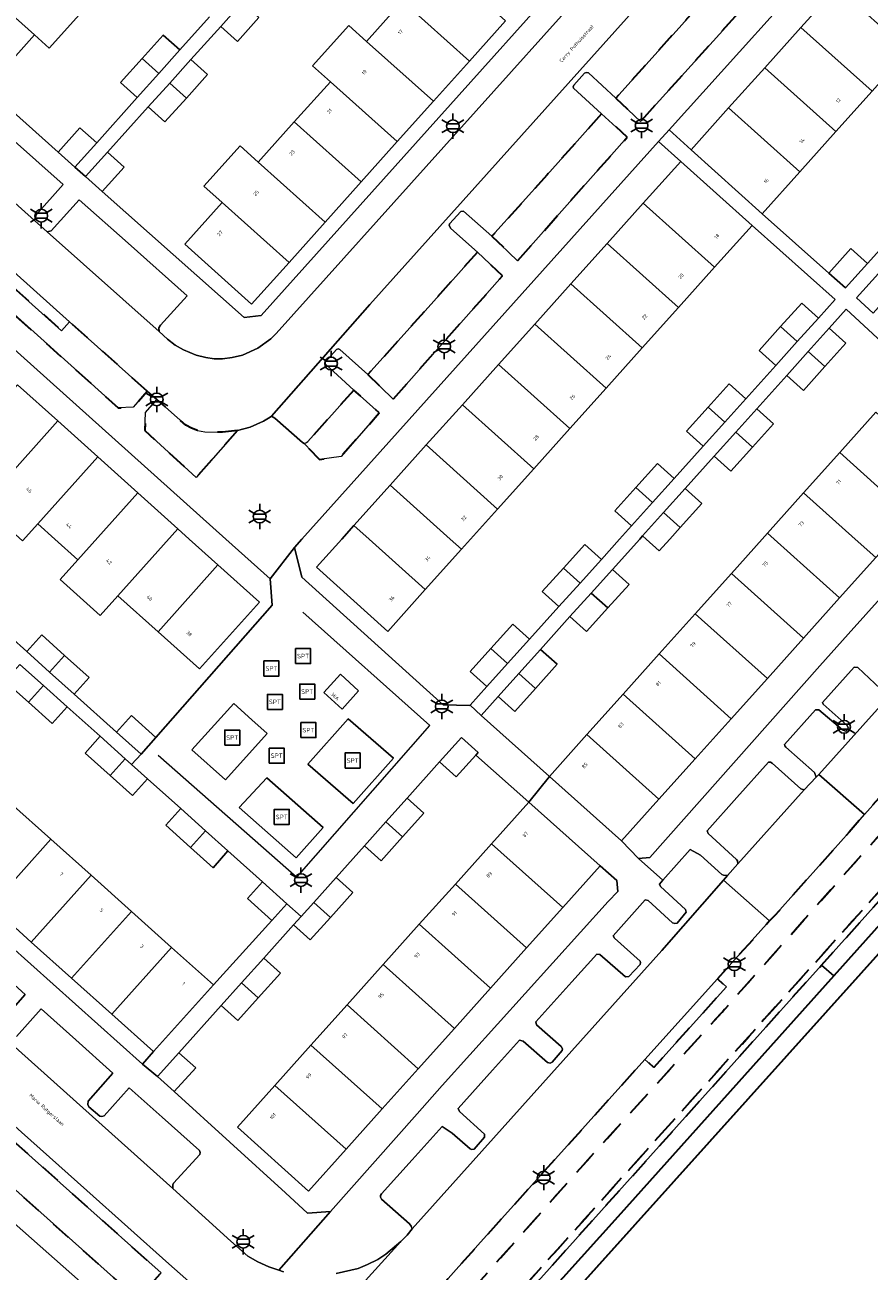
# Model space of a CAD drawing. Extents: x 105780 to 185197, y 477999 to 525027.
# Tile 60 of 256: x 105857 to 105941, y 478927 to 479051. Entities that reach past the tile are written whole.
import ezdxf
from ezdxf.enums import TextEntityAlignment as Align

# ---------------------------------------------------------------- set-up
doc = ezdxf.new("R2010")
doc.units = 0
doc.linetypes.add('XX-HIDDEN', pattern=[4, 2, -2])
for name, color, linetype, lineweight in [('B-GV-GR-MATERIAALGRENS-G', 252, 'XX-HIDDEN', 35), ('B-RO-IE-MEUBILAIR_WEGMEUBILAIR-S', 252, 'Continuous', 25), ('B-RO-IE-TERREINAFSCHEIDING_KUNSTMATIG_HEKWERK-G', 252, 'IE-TERREINAFSCHEIDING-KUNSTMATIG', 18), ('B-WE-GW-WATERGANG_SLOOT_INSTEEK-G', 252, 'Continuous', 30), ('B-XX-KG-KADASTRAAL_BEBOUWING-G', 252, 'Continuous', 20), ('B1-WE-OG-BEBOUWING-T18', 7, 'Continuous', 18), ('B1-WE-OG-TERREIN_ERF-GV', 252, 'Continuous', 18), ('B1-WE-OG-TOPOGRAFIE-T18', 10, 'Continuous', 18), ('B1-WE-VH-VERHARDING_ASFALT-GV', 252, 'Continuous', 18), ('B1-WE-VH-VERHARDING_BETONSTRAATSTEEN-GV', 252, 'Continuous', 18), ('B1-WE-VH-VERHARDING_TEGEL-GV', 252, 'Continuous', 18)]:
    doc.layers.add(name, color=color, linetype=linetype, lineweight=lineweight)
doc.styles.add('NLCS-ISO', font='NLCS-ISO.ttf')
doc.styles.add('NLCS-ISO-M200-T18', font='NLCS-ISO.ttf', dxfattribs={"height": 0.36})
doc.linetypes.add('IE-TERREINAFSCHEIDING-KUNSTMATIG', pattern='A,4,[82,NLCS.SHX,S=0.75,R=90,X=0,Y=0],4,-2', length=10)

# ---------------------------------------------------------------- blocks, each defined once
blk = doc.blocks.new('B-SIE-WEG_LICHTMAST-SO')
at = {"ltscale": 0.1}
for p, q in [((0, 1.27), (0, 2.53)), ((-1.1, 0.63), (-2.19, 1.27)), ((1.1, 0.63), (2.19, 1.27)), ((-1.1, -0.63), (-2.19, -1.27)), ((0, -1.27), (0, -2.53)), ((1.1, -0.63), (2.19, -1.27))]:
    blk.add_line(p, q, dxfattribs=at)
at = {"flags": 128}
for points in [[(-1.16, 0.5), (1.16, 0.5)], [(-1.16, -0.5), (1.16, -0.5)]]:
    blk.add_lwpolyline(points, dxfattribs=at)
at = {"ltscale": 0.1}
blk.add_circle((0, 0), 1.27, dxfattribs=at)
at = {"style": 'NLCS-ISO'}
blk.add_attdef('TYPE', text='', height=1.8, dxfattribs=at).set_placement((0, 2.53), align=Align.BOTTOM_CENTER)
blk = doc.blocks.new('SIE-WEG_SPEELTOESTEL-SO')
at = {"flags": 128}
blk.add_lwpolyline([(-0.75, -0.75), (0.75, -0.75), (0.75, 0.75), (-0.75, 0.75)], close=True, dxfattribs=at)
at = {"style": 'NLCS-ISO'}
blk.add_text('SPT', height=0.45, dxfattribs=at).set_placement((0, 0), align=Align.MIDDLE_CENTER)

msp = doc.modelspace()

# ---------------------------------------------------------------- linework, layer by layer
at = {"layer": 'B-GV-GR-MATERIAALGRENS-G', "flags": 128}
for points in [[(105926.714, 479056.282), (105921.49, 479050.46), (105915.766, 479044.082), (105918.235, 479041.736), (105929.293, 479054.004)], [(105942.889, 478971.284), (105968.723, 479000), (105986.576, 479019.883), (105995.919, 479030.288), (106000, 479034.943), (106011.424, 479047.972), (106011.692, 479048.055), (106012.443, 479047.899), (106012.795, 479047.913), (106013.322, 479047.853), (106014.794, 479048.177), (106014.472, 479048.46), (106011.23, 479051.281), (106010.684, 479050.666), (106002.562, 479041.519), (106000, 479038.634), (105971.647, 479007.068), (105972.535, 479006.27), (105966.91, 479000), (105962.919, 478995.551), (105962.026, 478996.352), (105940.615, 478972.483), (105939.088, 478970.688), (105931.601, 478962.295), (105931.145, 478961.843), (105925.93, 478956.047), (105926.822, 478955.245), (105919.565, 478947.179), (105918.673, 478947.982), (105901.985, 478929.434), (105894.453, 478920.97), (105876.113, 478900.534), (105866.992, 478890.452), (105863.216, 478886.277), (105862.462, 478885.444), (105864.115, 478883.937), (105879.057, 478899.964), (105896.632, 478919.582), (105913.232, 478938.235), (105926.392, 478952.724)], [(106016.14, 479047.025), (106014.794, 479048.177), (106013.322, 479047.853), (106012.795, 479047.913), (106012.443, 479047.899), (106011.692, 479048.055), (106011.424, 479047.972), (106000, 479034.943), (105995.919, 479030.288), (105986.576, 479019.883), (105968.723, 479000), (105942.889, 478971.284), (105926.392, 478952.724), (105913.232, 478938.235), (105896.632, 478919.582), (105879.057, 478899.964), (105864.115, 478883.937), (105863.828, 478883.656), (105869.778, 478883.938), (105904.926, 478923.419), (105929.092, 478950.315), (105930.602, 478951.995), (105968.21, 478993.852), (105973.676, 479000), (105986.979, 479014.964), (106000, 479029.233), (106015.764, 479046.941)], [(105999.422, 479027.786), (106000, 479028.355), (106000.404, 479028.752), (106003.096, 479031.803), (106016.157, 479046.31), (106016.252, 479046.555), (106016.264, 479046.742), (106016.14, 479047.025), (106015.764, 479046.941), (106000, 479029.233), (105986.979, 479014.964), (105973.676, 479000), (105968.21, 478993.852), (105930.602, 478951.995), (105929.092, 478950.315), (105904.926, 478923.419), (105869.778, 478883.938), (105870.482, 478883.971), (105931.069, 478951.543), (105936.328, 478957.409), (105974.517, 479000)], [(105914.343, 479042.497), (105908.894, 479036.425), (105903.385, 479030.286), (105905.94, 479027.825), (105916.915, 479040.187)], [(105901.953, 479028.691), (105897.298, 479023.499), (105890.973, 479016.445), (105893.523, 479014.006), (105904.442, 479026.326)], [(105868.92, 479014.805), (105861.169, 479021.732), (105860.369, 479020.837), (105853.136, 479027.3), (105852.577, 479026.675), (105852.568, 479025.207), (105866.03, 479013.114), (105867.535, 479013.183)], [(105877.935, 479010.857), (105876.433, 479010.684), (105874.698, 479010.712), (105873.947, 479010.873), (105873.359, 479011.091), (105872.777, 479011.397), (105869.869, 479013.957), (105868.763, 479012.662), (105868.679, 479010.866), (105873.821, 479006.158)], [(105889.589, 479014.899), (105887.644, 479012.726), (105884.975, 479009.745), (105884.852, 479009.651), (105884.625, 479009.553), (105886.145, 479007.948), (105888.304, 479008.263), (105892.119, 479012.61)], [(105855.571, 478939.818), (105853.219, 478937.178), (105867.126, 478924.776), (105868.784, 478924.911), (105870.305, 478926.647), (105862.093, 478933.988)]]:
    msp.add_lwpolyline(points, close=True, dxfattribs=at)
at = {"layer": 'B-RO-IE-TERREINAFSCHEIDING_KUNSTMATIG_HEKWERK-G', "flags": 128}
msp.add_lwpolyline([(105870.019, 478978.401), (105883.867, 478966.203), (105897.183, 478981.383), (105884.471, 478992.711)], dxfattribs=at)
at = {"layer": 'B-WE-GW-WATERGANG_SLOOT_INSTEEK-G', "flags": 128}
for points in [[(106000, 479025.946), (105976.693, 479000), (105937.558, 478956.346), (105915.965, 478932.26), (105892.452, 478906.151)], [(105906.396, 478918.914), (105955.47, 478973.458), (105963.223, 478982.205), (105963.133, 478982.476), (105963.994, 478983.338), (105964.278, 478983.342), (105979.253, 479000), (105989.172, 479011.08)], [(105989.172, 479011.08), (105979.253, 479000), (105964.278, 478983.342), (105963.994, 478983.338), (105963.133, 478982.476), (105963.223, 478982.205), (105955.47, 478973.458), (105906.396, 478918.914)]]:
    msp.add_lwpolyline(points, dxfattribs=at)
at = {"layer": 'B-XX-KG-KADASTRAAL_BEBOUWING-G', "flags": 128}
for points in [[(105854.581, 479060.432), (105850.971, 479056.407), (105857.667, 479050.402), (105859.13, 479049.09), (105862.741, 479053.115), (105861.278, 479054.427)], [(105898.061, 479057.81), (105894.453, 479053.785), (105901.14, 479047.79), (105904.749, 479051.815)], [(105850.971, 479056.407), (105847.229, 479052.233), (105853.923, 479046.229), (105857.667, 479050.402)], [(105937.883, 479055.183), (105934.27, 479051.155), (105941.387, 479044.772), (105944.999, 479048.801)], [(105880.075, 479052.131), (105878.404, 479053.627), (105876.269, 479051.255), (105877.937, 479049.754)], [(105894.453, 479053.785), (105890.845, 479049.76), (105897.532, 479043.765), (105901.14, 479047.79)], [(105890.845, 479049.76), (105889.074, 479051.347), (105885.46, 479047.315), (105887.231, 479045.728), (105893.924, 479039.74), (105897.532, 479043.765)], [(105934.27, 479051.155), (105930.657, 479047.127), (105937.775, 479040.743), (105941.387, 479044.772)], [(105872.182, 479048.895), (105870.512, 479050.392), (105868.417, 479048.055), (105870.088, 479046.56)], [(105870.088, 479046.56), (105868.417, 479048.055), (105866.264, 479045.654), (105867.934, 479044.157)], [(105873.284, 479047.938), (105871.172, 479045.59), (105872.844, 479044.094), (105874.952, 479046.437)], [(105930.657, 479047.127), (105927.044, 479043.098), (105934.163, 479036.714), (105937.775, 479040.743)], [(105872.844, 479044.094), (105871.172, 479045.59), (105869.028, 479043.207), (105870.696, 479041.706)], [(105887.231, 479045.728), (105883.629, 479041.71), (105890.316, 479035.715), (105893.924, 479039.74)], [(105927.044, 479043.098), (105923.299, 479038.923), (105930.411, 479032.529), (105934.163, 479036.714)], [(105863.874, 479039.625), (105862.204, 479041.122), (105860.019, 479038.686), (105861.689, 479037.189)], [(105883.629, 479041.71), (105880.022, 479037.685), (105886.708, 479031.691), (105890.316, 479035.715)], [(105864.958, 479038.684), (105862.77, 479036.251), (105864.437, 479034.751), (105866.625, 479037.184)], [(105880.022, 479037.685), (105878.207, 479039.312), (105874.599, 479035.286), (105876.414, 479033.66), (105883.1, 479027.666), (105886.708, 479031.691)], [(105922.251, 479037.752), (105918.504, 479033.576), (105925.638, 479027.173), (105929.387, 479031.35)], [(105876.414, 479033.66), (105872.674, 479029.487), (105879.358, 479023.492), (105883.1, 479027.666)], [(105918.504, 479033.576), (105914.889, 479029.548), (105922.024, 479023.146), (105925.638, 479027.173)], [(105914.889, 479029.548), (105911.274, 479025.521), (105918.409, 479019.118), (105922.024, 479023.146)], [(105940.939, 479027.556), (105939.275, 479029.053), (105937.065, 479026.599), (105938.733, 479025.105)], [(105942.028, 479026.561), (105939.824, 479024.108), (105941.482, 479022.603), (105943.693, 479025.064)], [(105911.274, 479025.521), (105907.66, 479021.493), (105914.795, 479015.091), (105918.409, 479019.118)], [(105936.013, 479022.082), (105934.349, 479023.579), (105932.246, 479021.242), (105933.912, 479019.747)], [(105907.66, 479021.493), (105904.046, 479017.465), (105911.18, 479011.063), (105914.795, 479015.091)], [(105933.912, 479019.747), (105932.246, 479021.242), (105930.097, 479018.855), (105931.762, 479017.358)], [(105937.105, 479021.084), (105935, 479018.742), (105936.667, 479017.245), (105938.771, 479019.587)], [(105936.667, 479017.245), (105935, 479018.742), (105932.857, 479016.358), (105934.523, 479014.86)], [(105904.046, 479017.465), (105900.432, 479013.438), (105907.566, 479007.036), (105911.18, 479011.063)], [(105859.973, 479011.812), (105855.969, 479015.409), (105849.988, 479008.73), (105853.991, 479005.133)], [(105928.755, 479014.016), (105927.091, 479015.513), (105925.007, 479013.197), (105926.673, 479011.702)], [(105900.432, 479013.438), (105896.817, 479009.41), (105903.951, 479003.008), (105907.566, 479007.036)], [(105926.673, 479011.702), (105925.007, 479013.197), (105922.84, 479010.789), (105924.504, 479009.291)], [(105929.852, 479013.014), (105927.77, 479010.698), (105929.437, 479009.202), (105931.517, 479011.517)], [(105941.755, 479012.678), (105938.145, 479008.651), (105945.366, 479002.17), (105948.976, 479006.196)], [(105863.977, 479008.216), (105859.973, 479011.812), (105853.991, 479005.133), (105852.444, 479003.411), (105856.446, 478999.814), (105857.993, 479001.536)], [(105929.437, 479009.202), (105927.77, 479010.698), (105925.604, 479008.287), (105927.269, 479006.79)], [(105896.817, 479009.41), (105893.202, 479005.383), (105899.2, 479000), (105900.336, 478998.98), (105901.251, 479000), (105903.951, 479003.008)], [(105867.982, 479004.62), (105863.977, 479008.216), (105857.993, 479001.536), (105859.702, 479000), (105861.997, 478997.938)], [(105921.59, 479006.053), (105919.926, 479007.551), (105917.767, 479005.152), (105919.433, 479003.656)], [(105938.145, 479008.651), (105934.535, 479004.625), (105939.687, 479000), (105941.754, 478998.145), (105943.42, 479000), (105945.366, 479002.17)], [(105893.202, 479005.383), (105889.588, 479001.355), (105891.098, 479000), (105896.724, 478994.951), (105900.336, 478998.98), (105899.2, 479000)], [(105919.433, 479003.656), (105917.767, 479005.152), (105915.674, 479002.827), (105917.339, 479001.329)], [(105922.692, 479005.047), (105920.542, 479002.654), (105922.208, 479001.158), (105924.357, 479003.55)], [(105871.985, 479001.024), (105867.982, 479004.62), (105861.997, 478997.938), (105860.232, 478995.973), (105864.235, 478992.377), (105866, 478994.342)], [(105934.535, 479004.625), (105930.925, 479000.598), (105931.591, 479000), (105938.141, 478994.12), (105941.754, 478998.145), (105939.687, 479000)], [(105922.208, 479001.158), (105920.542, 479002.654), (105918.444, 479000.32), (105918.8, 479000), (105920.109, 478998.823), (105921.167, 479000)], [(105889.588, 479001.355), (105888.372, 479000), (105885.843, 478997.182), (105892.964, 478990.759), (105896.724, 478994.951), (105891.098, 479000)], [(105875.99, 478997.429), (105873.125, 479000), (105871.985, 479001.024), (105866, 478994.342), (105870.005, 478990.745)], [(105930.925, 479000.598), (105930.389, 479000), (105927.317, 478996.571), (105934.529, 478990.096), (105938.141, 478994.12), (105931.591, 479000)], [(105914.323, 478997.978), (105912.659, 478999.476), (105910.527, 478997.107), (105912.193, 478995.611)], [(105875.99, 478997.429), (105870.005, 478990.745), (105874.156, 478987.016), (105880.146, 478993.701)], [(105912.193, 478995.611), (105910.527, 478997.107), (105908.407, 478994.752), (105910.072, 478993.254)], [(105915.438, 478996.975), (105913.31, 478994.61), (105914.976, 478993.114), (105917.102, 478995.477)], [(105927.317, 478996.571), (105923.708, 478992.543), (105930.916, 478986.072), (105934.529, 478990.096)], [(105914.976, 478993.114), (105913.31, 478994.61), (105911.186, 478992.251), (105912.851, 478990.753)], [(105923.708, 478992.543), (105920.099, 478988.515), (105927.304, 478982.047), (105930.916, 478986.072)], [(105907.14, 478989.994), (105905.476, 478991.492), (105903.288, 478989.061), (105904.955, 478987.566)], [(105856.879, 478988.754), (105859.162, 478986.707), (105860.656, 478988.375), (105858.374, 478990.422)], [(105904.955, 478987.566), (105903.288, 478989.061), (105901.224, 478986.768), (105902.888, 478985.27)], [(105908.251, 478988.98), (105906.08, 478986.564), (105907.746, 478985.069), (105909.916, 478987.483)], [(105860.656, 478988.375), (105859.162, 478986.707), (105861.621, 478984.502), (105863.116, 478986.17)], [(105920.099, 478988.515), (105916.49, 478984.488), (105923.691, 478978.023), (105927.304, 478982.047)], [(105856.191, 478987.471), (105854.696, 478985.803), (105857.048, 478983.694), (105858.543, 478985.362)], [(105890.061, 478984.839), (105888.231, 478986.482), (105886.588, 478984.65), (105888.42, 478983.009)], [(105907.746, 478985.069), (105906.08, 478986.564), (105904.003, 478984.253), (105905.668, 478982.756)], [(105858.543, 478985.362), (105857.048, 478983.694), (105859.438, 478981.551), (105860.933, 478983.219)], [(105916.49, 478984.488), (105912.881, 478980.46), (105920.079, 478973.999), (105923.691, 478978.023)], [(105865.864, 478980.696), (105868.305, 478978.506), (105869.801, 478980.173), (105867.36, 478982.363)], [(105864.212, 478980.285), (105862.717, 478978.617), (105865.226, 478976.368), (105866.726, 478978.031)], [(105901.766, 478978.394), (105902.005, 478978.661), (105900.335, 478980.158), (105898.151, 478977.72), (105899.821, 478976.223)], [(105912.881, 478980.46), (105909.125, 478976.268), (105916.337, 478969.831), (105920.079, 478973.999)], [(105866.726, 478978.031), (105865.226, 478976.368), (105867.459, 478974.365), (105868.954, 478976.033), (105867.365, 478977.458)], [(105894.897, 478974.09), (105892.789, 478971.738), (105894.459, 478970.241), (105896.567, 478972.593)], [(105859.291, 478969.997), (105855.267, 478973.605), (105849.289, 478966.938), (105853.313, 478963.33)], [(105872.268, 478973.062), (105870.773, 478971.394), (105873.266, 478969.159), (105874.766, 478970.822)], [(105907.078, 478973.714), (105903.339, 478969.543), (105910.455, 478963.164), (105914.198, 478967.34)], [(105894.459, 478970.241), (105892.789, 478971.738), (105890.648, 478969.349), (105892.318, 478967.852)], [(105874.766, 478970.822), (105873.266, 478969.159), (105875.501, 478967.155), (105876.996, 478968.823)], [(105863.316, 478966.389), (105859.291, 478969.997), (105853.313, 478963.33), (105857.338, 478959.722)], [(105903.339, 478969.543), (105899.729, 478965.517), (105906.846, 478959.138), (105910.455, 478963.164)], [(105867.34, 478962.781), (105863.316, 478966.389), (105857.338, 478959.722), (105861.362, 478956.113)], [(105880.45, 478965.726), (105878.955, 478964.058), (105881.382, 478961.882), (105882.877, 478963.55)], [(105887.808, 478966.181), (105885.571, 478963.685), (105887.241, 478962.188), (105889.478, 478964.684)], [(105899.729, 478965.517), (105896.12, 478961.491), (105903.237, 478955.112), (105906.846, 478959.138)], [(105871.365, 478959.173), (105867.34, 478962.781), (105861.362, 478956.113), (105865.387, 478952.505)], [(105887.241, 478962.188), (105885.571, 478963.685), (105884.304, 478962.271), (105883.546, 478961.425), (105885.216, 478959.928)], [(105896.12, 478961.491), (105892.51, 478957.465), (105899.627, 478951.085), (105903.237, 478955.112)], [(105875.541, 478955.429), (105871.365, 478959.173), (105865.387, 478952.505), (105869.557, 478948.766)], [(105880.579, 478958.116), (105878.353, 478955.632), (105880.023, 478954.135), (105882.249, 478956.619)], [(105892.51, 478957.465), (105888.901, 478953.439), (105896.018, 478947.059), (105899.627, 478951.085)], [(105880.023, 478954.135), (105878.353, 478955.632), (105876.323, 478953.367), (105877.993, 478951.87)], [(105888.901, 478953.439), (105885.291, 478949.413), (105892.409, 478943.033), (105896.018, 478947.059)], [(105885.291, 478949.413), (105881.682, 478945.387), (105888.8, 478939.007), (105892.409, 478943.033)], [(105872.101, 478948.656), (105869.963, 478946.271), (105871.633, 478944.774), (105873.771, 478947.159)], [(105881.682, 478945.387), (105877.941, 478941.214), (105885.057, 478934.831), (105888.8, 478939.007)]]:
    msp.add_lwpolyline(points, close=True, dxfattribs=at)
at = {"layer": 'B1-WE-OG-TERREIN_ERF-GV', "flags": 128}
for points in [[(105880.075, 479052.131), (105877.937, 479049.754), (105876.269, 479051.255), (105873.284, 479047.938), (105874.952, 479046.437), (105872.844, 479044.094), (105870.696, 479041.706), (105869.028, 479043.207), (105864.958, 479038.684), (105866.625, 479037.184), (105864.437, 479034.751), (105878.628, 479022.159), (105880.302, 479022.363), (105928.937, 479076.582)], [(105904.749, 479051.815), (105901.14, 479047.79), (105897.532, 479043.765), (105893.924, 479039.74), (105890.316, 479035.715), (105886.708, 479031.691), (105883.1, 479027.666), (105879.358, 479023.492), (105872.674, 479029.487), (105876.414, 479033.66), (105874.599, 479035.286), (105878.207, 479039.312), (105880.022, 479037.685), (105883.629, 479041.71), (105887.231, 479045.728), (105885.46, 479047.315), (105889.074, 479051.347), (105890.845, 479049.76), (105894.453, 479053.785)], [(105845.838, 479053.151), (105845.904, 479051.304), (105846.216, 479051.025), (105860.019, 479038.686), (105862.204, 479041.122), (105863.874, 479039.625), (105867.934, 479044.157), (105866.264, 479045.654), (105868.417, 479048.055), (105870.512, 479050.392), (105872.182, 479048.895), (105875.161, 479052.218)], [(105862.741, 479053.115), (105859.13, 479049.09), (105857.667, 479050.402), (105853.923, 479046.229), (105847.229, 479052.233)], [(105948.611, 479052.83), (105944.999, 479048.801), (105941.387, 479044.772), (105937.775, 479040.743), (105934.163, 479036.714), (105930.411, 479032.529), (105937.065, 479026.599), (105939.275, 479029.053), (105940.939, 479027.556), (105943.979, 479030.935), (105942.315, 479032.432), (105944.426, 479034.778), (105946.567, 479037.157), (105948.23, 479035.66), (105951.231, 479038.995), (105949.567, 479040.492), (105951.665, 479042.823), (105953.818, 479045.216), (105955.483, 479043.719), (105958.389, 479046.95), (105956.725, 479048.447), (105958.903, 479050.868), (105960.976, 479053.171)], [(105853.581, 478991.713), (105856.879, 478988.754), (105858.374, 478990.422), (105860.656, 478988.375), (105863.116, 478986.17), (105861.621, 478984.502), (105865.864, 478980.696), (105867.36, 478982.363), (105869.801, 478980.173), (105881.418, 478993.406), (105881.219, 478996.041), (105876.799, 479000), (105849.418, 479024.523)], [(105945.465, 479016.816), (105938.801, 479022.971), (105937.105, 479021.084), (105938.771, 479019.587), (105936.667, 479017.245), (105934.523, 479014.86), (105932.857, 479016.358), (105929.852, 479013.014), (105931.517, 479011.517), (105929.437, 479009.202), (105927.269, 479006.79), (105925.604, 479008.287), (105922.692, 479005.047), (105924.357, 479003.55), (105922.208, 479001.158), (105921.167, 479000), (105920.109, 478998.823), (105918.8, 479000), (105918.444, 479000.32), (105918.156, 479000), (105915.438, 478996.975), (105917.102, 478995.477), (105914.976, 478993.114), (105912.851, 478990.753), (105911.186, 478992.251), (105908.251, 478988.98), (105909.916, 478987.483), (105907.746, 478985.069), (105905.668, 478982.756), (105904.003, 478984.253), (105902.318, 478982.378), (105909.125, 478976.268), (105912.881, 478980.46), (105916.49, 478984.488), (105920.099, 478988.515), (105923.708, 478992.543), (105927.317, 478996.571), (105930.389, 479000), (105930.925, 479000.598), (105934.535, 479004.625), (105938.145, 479008.651), (105941.755, 479012.678)], [(105855.969, 479015.409), (105859.973, 479011.812), (105863.977, 479008.216), (105867.982, 479004.62), (105871.985, 479001.024), (105873.125, 479000), (105875.99, 478997.429), (105880.146, 478993.701), (105874.156, 478987.016), (105870.005, 478990.745), (105866, 478994.342), (105864.235, 478992.377), (105860.232, 478995.973), (105861.997, 478997.938), (105859.702, 479000), (105857.993, 479001.536), (105856.446, 478999.814)], [(105855.267, 478973.605), (105859.291, 478969.997), (105863.316, 478966.389), (105867.34, 478962.781), (105871.365, 478959.173), (105875.541, 478955.429), (105881.382, 478961.882), (105878.955, 478964.058), (105880.45, 478965.726), (105876.996, 478968.823), (105875.501, 478967.155), (105873.266, 478969.159), (105870.773, 478971.394), (105872.268, 478973.062), (105868.954, 478976.033), (105867.459, 478974.365), (105865.226, 478976.368), (105862.717, 478978.617), (105864.212, 478980.285), (105860.933, 478983.219), (105859.438, 478981.551), (105857.048, 478983.694), (105854.696, 478985.803)], [(105871.099, 478915.891), (105870.878, 478918.133), (105854.174, 478932.895), (105851.646, 478935.168), (105850.041, 478933.384), (105838.535, 478920.587), (105840.588, 478918.741), (105838.521, 478916.431), (105837.999, 478916.898), (105823.782, 478901.256), (105822.235, 478899.554), (105816.552, 478893.3), (105813.02, 478889.415), (105804.041, 478879.536), (105800.443, 478875.577), (105795.659, 478870.267), (105796.26, 478869.73), (105794.194, 478867.418), (105784.079, 478856.098), (105782.856, 478854.776), (105780.506, 478852.151)]]:
    msp.add_lwpolyline(points, dxfattribs=at)
for points in [[(105927.044, 479043.098), (105930.657, 479047.127), (105934.27, 479051.155), (105937.883, 479055.183), (105941.496, 479059.212), (105945.108, 479063.24), (105948.722, 479067.269), (105952.469, 479071.447), (105950.255, 479073.436), (105938.522, 479060.284), (105921.102, 479040.898), (105923.299, 479038.923)], [(105910.527, 478997.107), (105912.659, 478999.476), (105914.323, 478997.978), (105916.143, 479000), (105917.339, 479001.329), (105915.674, 479002.827), (105917.767, 479005.152), (105919.926, 479007.551), (105921.59, 479006.053), (105924.504, 479009.291), (105922.84, 479010.789), (105925.007, 479013.197), (105927.091, 479015.513), (105928.755, 479014.016), (105931.762, 479017.358), (105930.097, 479018.855), (105932.246, 479021.242), (105934.349, 479023.579), (105936.013, 479022.082), (105937.683, 479023.938), (105929.387, 479031.35), (105925.638, 479027.173), (105922.024, 479023.146), (105918.409, 479019.118), (105914.795, 479015.091), (105911.18, 479011.063), (105907.566, 479007.036), (105903.951, 479003.008), (105901.251, 479000), (105900.336, 478998.98), (105896.724, 478994.951), (105892.964, 478990.759), (105885.843, 478997.182), (105888.372, 479000), (105889.588, 479001.355), (105893.202, 479005.383), (105896.817, 479009.41), (105900.432, 479013.438), (105904.046, 479017.465), (105907.66, 479021.493), (105911.274, 479025.521), (105914.889, 479029.548), (105918.504, 479033.576), (105922.251, 479037.752), (105920.039, 479039.736), (105884.388, 479000), (105883.631, 478999.157), (105884.364, 478996.205), (105896.495, 478985.247), (105898.498, 478983.438), (105901.168, 478983.358), (105901.194, 478983.387), (105902.888, 478985.27), (105901.224, 478986.768), (105903.288, 478989.061), (105905.476, 478991.492), (105907.14, 478989.994), (105910.072, 478993.254), (105908.407, 478994.752)], [(105936.149, 478987.316), (105939.007, 478990.5), (105947.536, 479000), (105955.002, 479008.317), (105952.681, 479010.328), (105948.976, 479006.196), (105945.366, 479002.17), (105943.42, 479000), (105941.754, 478998.145), (105938.141, 478994.12), (105934.529, 478990.096), (105930.916, 478986.072), (105927.304, 478982.047), (105923.691, 478978.023), (105920.079, 478973.999), (105916.337, 478969.831), (105918.029, 478968.065), (105919.17, 478968.166)], [(105841.241, 478974.154), (105837.216, 478977.762), (105833.192, 478981.371), (105829.01, 478985.12), (105827.841, 478983.73), (105830.739, 478981.235), (105839.389, 478973.5), (105868.441, 478947.524), (105869.557, 478948.766), (105865.387, 478952.505), (105861.362, 478956.113), (105857.338, 478959.722), (105853.313, 478963.33), (105849.289, 478966.938), (105845.265, 478970.546)], [(105892.51, 478957.465), (105896.12, 478961.491), (105899.729, 478965.517), (105903.339, 478969.543), (105907.078, 478973.714), (105901.766, 478978.394), (105899.821, 478976.223), (105898.151, 478977.72), (105894.897, 478974.09), (105896.567, 478972.593), (105894.459, 478970.241), (105892.318, 478967.852), (105890.648, 478969.349), (105887.808, 478966.181), (105889.478, 478964.684), (105887.241, 478962.188), (105885.216, 478959.928), (105883.546, 478961.425), (105880.579, 478958.116), (105882.249, 478956.619), (105880.023, 478954.135), (105877.993, 478951.87), (105876.323, 478953.367), (105872.101, 478948.656), (105873.771, 478947.159), (105871.633, 478944.774), (105882.755, 478934.635), (105884.958, 478932.626), (105887.262, 478932.771), (105895.915, 478942.561), (105898.412, 478945.386), (105915.005, 478963.764), (105915.968, 478964.758), (105915.868, 478965.88), (105914.198, 478967.34), (105910.455, 478963.164), (105906.846, 478959.138), (105903.237, 478955.112), (105899.627, 478951.085), (105896.018, 478947.059), (105892.409, 478943.033), (105888.8, 478939.007), (105885.057, 478934.831), (105877.941, 478941.214), (105881.682, 478945.387), (105885.291, 478949.413), (105888.901, 478953.439)]]:
    msp.add_lwpolyline(points, close=True, dxfattribs=at)
at = {"layer": 'B1-WE-VH-VERHARDING_ASFALT-GV', "flags": 128}
for points in [[(105853.936, 479028.195), (105861.169, 479021.732), (105868.92, 479014.805), (105869.869, 479013.957), (105872.777, 479011.397), (105873.359, 479011.091), (105873.947, 479010.873), (105874.698, 479010.712), (105876.433, 479010.684), (105877.935, 479010.857), (105879.23, 479011.185), (105880.563, 479011.784), (105881.21, 479012.206), (105881.351, 479012.301), (105891.18, 479023.445), (105934.326, 479071.562)], [(105915.32, 479057.9), (105881.8, 479020.563), (105881.275, 479020.029), (105879.979, 479019.084), (105878.464, 479018.379), (105877.404, 479018.152), (105876.434, 479018.023), (105875.602, 479018.025), (105874.776, 479018.141), (105873.829, 479018.387), (105872.556, 479018.93), (105871.734, 479019.4), (105870.947, 479019.997), (105870.11, 479020.757), (105858.934, 479030.722), (105857.662, 479031.856), (105841.62, 479046.222)], [(105882.546, 478926.738), (105882.076, 478926.904), (105881.072, 478927.258), (105879.982, 478927.766), (105878.996, 478928.328), (105877.293, 478929.806), (105871.488, 478935.099), (105818.45, 478982.609), (105814.545, 478978.271), (105828.808, 478965.462), (105846.499, 478949.575), (105854.979, 478941.96), (105856.369, 478940.714), (105862.889, 478934.886), (105871.096, 478927.55), (105874.471, 478924.536)], [(105876.289, 478909.922), (105894.292, 478929.785), (105892.774, 478928.53), (105891.966, 478927.994), (105890.952, 478927.477), (105890.02, 478927.092), (105887.801, 478926.588)]]:
    msp.add_lwpolyline(points, dxfattribs=at)
for points in [[(106000, 479025.946), (106004.174, 479030.459), (106015.102, 479042.656), (106019.686, 479048.004), (106018.175, 479049.362), (106016.14, 479047.025), (106016.264, 479046.742), (106016.252, 479046.555), (106016.157, 479046.31), (106003.096, 479031.803), (106000.404, 479028.752), (106000, 479028.355), (105999.422, 479027.786), (105974.517, 479000), (105936.328, 478957.409), (105937.558, 478956.346), (105976.693, 479000)], [(106002.562, 479041.519), (106000, 479043.66), (105997.851, 479045.456), (105957.186, 479000), (105936.06, 478976.482), (105940.615, 478972.483), (105962.026, 478996.352), (105965.298, 479000), (105971.647, 479007.068), (106000, 479038.634)], [(105901.985, 478929.434), (105918.673, 478947.982), (105925.93, 478956.047), (105931.145, 478961.843), (105926.519, 478965.902), (105920.351, 478958.89), (105895.408, 478931.034), (105894.919, 478930.431), (105894.292, 478929.785), (105876.289, 478909.922), (105874.905, 478908.171), (105869.551, 478902.063), (105858.756, 478890.331), (105863.216, 478886.277), (105866.992, 478890.452), (105876.113, 478900.534), (105894.453, 478920.97)], [(105915.965, 478932.26), (105937.558, 478956.346), (105936.328, 478957.409), (105931.069, 478951.543), (105870.482, 478883.971), (105868.024, 478881.122), (105869.3, 478880.069), (105892.452, 478906.151)]]:
    msp.add_lwpolyline(points, close=True, dxfattribs=at)
at = {"layer": 'B1-WE-VH-VERHARDING_BETONSTRAATSTEEN-GV', "flags": 128}
for points in [[(105934.326, 479071.562), (105891.18, 479023.445), (105881.351, 479012.301), (105881.694, 479012.101), (105884.463, 479009.657), (105884.625, 479009.553), (105884.852, 479009.651), (105884.975, 479009.745), (105887.644, 479012.726), (105889.589, 479014.899), (105886.708, 479017.526), (105886.724, 479017.698), (105887.842, 479018.944), (105888.015, 479019.011), (105888.174, 479018.959), (105890.973, 479016.445), (105897.298, 479023.499), (105901.953, 479028.691), (105899.27, 479031.043), (105899.11, 479031.339), (105899.141, 479031.517), (105900.259, 479032.763), (105900.552, 479032.776), (105903.385, 479030.286), (105908.894, 479036.425), (105914.343, 479042.497), (105911.55, 479045.081), (105911.514, 479045.226), (105911.574, 479045.395), (105912.646, 479046.59), (105912.82, 479046.638), (105913.027, 479046.598), (105915.766, 479044.082), (105921.49, 479050.46), (105926.714, 479056.282)], [(105942.237, 478985.021), (105939.956, 478987.158), (105939.581, 478987.201), (105936.434, 478983.667), (105936.481, 478983.513), (105938.88, 478981.381), (105939, 478981.122), (105938.854, 478980.88), (105938.72, 478980.815), (105938.411, 478980.928), (105936.077, 478982.926), (105935.739, 478982.935), (105932.631, 478979.479), (105932.649, 478979.332), (105932.763, 478979.19), (105935.63, 478976.668), (105935.801, 478976.195), (105936.06, 478976.482), (105957.186, 479000)], [(105818.45, 478982.609), (105871.488, 478935.099), (105871.481, 478935.463), (105871.553, 478935.603), (105874.191, 478938.495), (105874.222, 478938.673), (105874.154, 478938.866), (105870.422, 478942.2), (105867.129, 478945.142), (105864.604, 478942.353), (105864.402, 478942.275), (105864.184, 478942.324), (105863.094, 478943.263), (105862.985, 478943.493), (105863.02, 478943.798), (105865.495, 478946.614), (105861.787, 478949.938), (105858.326, 478953.041), (105855.868, 478950.264)], [(105854.312, 478951.74), (105856.732, 478954.475), (105852.761, 478958.025)]]:
    msp.add_lwpolyline(points, dxfattribs=at)
for points in [[(105851.983, 479043.024), (105844.755, 479049.452), (105841.858, 479046.332), (105841.62, 479046.222), (105857.662, 479031.856), (105857.826, 479032.406), (105860.519, 479035.433)], [(105867.008, 479029.582), (105862.129, 479033.93), (105859.325, 479030.825), (105858.934, 479030.722), (105870.11, 479020.757), (105870.093, 479021.13), (105870.247, 479021.387), (105872.903, 479024.329)], [(105934.592, 478974.931), (105934.266, 478975.029), (105931.407, 478977.6), (105931.226, 478977.69), (105931.029, 478977.7), (105927.88, 478974.179), (105924.887, 478970.834), (105924.983, 478970.578), (105927.824, 478967.987), (105927.929, 478967.835), (105927.971, 478967.553)], [(105940.615, 478972.483), (105936.06, 478976.482), (105935.801, 478976.195), (105934.592, 478974.931), (105927.971, 478967.553), (105926.938, 478966.379), (105926.519, 478965.902), (105931.145, 478961.843), (105931.601, 478962.295), (105939.088, 478970.688)], [(105926.519, 478965.902), (105926.938, 478966.379), (105926.517, 478966.389), (105926.377, 478966.461), (105924.217, 478968.402), (105923.216, 478968.97), (105920.458, 478965.89), (105920.124, 478965.517), (105920.224, 478965.258), (105922.738, 478962.984), (105922.81, 478962.694), (105921.89, 478961.623), (105921.667, 478961.564), (105921.438, 478961.642), (105919.015, 478963.87), (105918.712, 478963.948), (105915.505, 478960.351), (105915.633, 478960.121), (105918.217, 478957.802), (105918.242, 478957.686), (105918.192, 478957.488), (105917.083, 478956.271), (105916.731, 478956.255), (105914.162, 478958.468), (105913.876, 478958.523), (105911.365, 478955.728), (105907.784, 478951.741), (105907.826, 478951.459), (105910.306, 478949.272), (105910.424, 478949.052), (105910.413, 478948.876), (105909.398, 478947.723), (105909.198, 478947.606), (105908.931, 478947.662), (105906.512, 478949.812), (105906.148, 478949.906), (105903.454, 478946.902), (105900.022, 478943.076), (105900.128, 478942.772), (105902.631, 478940.508), (105902.655, 478940.206), (105901.602, 478939.031), (105901.35, 478938.981), (105901.191, 478939.032), (105899.415, 478940.624), (105898.416, 478941.284), (105895.417, 478937.956), (105892.341, 478934.542), (105892.259, 478934.391), (105892.248, 478934.215), (105892.335, 478934.023), (105895.142, 478931.537), (105895.299, 478931.319), (105895.408, 478931.034), (105920.351, 478958.89)]]:
    msp.add_lwpolyline(points, close=True, dxfattribs=at)
at = {"layer": 'B1-WE-VH-VERHARDING_TEGEL-GV', "flags": 128}
for points in [[(105928.937, 479076.582), (105880.302, 479022.363), (105878.628, 479022.159), (105864.437, 479034.751), (105862.77, 479036.251), (105861.689, 479037.189), (105860.019, 479038.686), (105846.216, 479051.025)], [(105849.418, 479024.523), (105876.799, 479000), (105881.219, 478996.041), (105883.631, 478999.157), (105884.388, 479000), (105920.039, 479039.736), (105921.102, 479040.898), (105938.522, 479060.284)], [(105851.983, 479043.024), (105860.519, 479035.433), (105857.826, 479032.406), (105857.662, 479031.856), (105858.934, 479030.722), (105859.325, 479030.825), (105862.129, 479033.93), (105867.008, 479029.582), (105872.903, 479024.329), (105870.247, 479021.387), (105870.093, 479021.13), (105870.11, 479020.757), (105870.947, 479019.997), (105871.734, 479019.4), (105872.556, 479018.93), (105873.829, 479018.387), (105874.776, 479018.141), (105875.602, 479018.025), (105876.434, 479018.023), (105877.404, 479018.152), (105878.464, 479018.379), (105879.979, 479019.084), (105881.275, 479020.029), (105881.8, 479020.563), (105915.32, 479057.9)], [(105929.293, 479054.004), (105918.235, 479041.736), (105915.766, 479044.082), (105913.027, 479046.598), (105912.82, 479046.638), (105912.646, 479046.59), (105911.574, 479045.395), (105911.514, 479045.226), (105911.55, 479045.081), (105914.343, 479042.497), (105916.915, 479040.187), (105905.94, 479027.825), (105903.385, 479030.286), (105900.552, 479032.776), (105900.259, 479032.763), (105899.141, 479031.517), (105899.11, 479031.339), (105899.27, 479031.043), (105901.953, 479028.691), (105904.442, 479026.326), (105893.523, 479014.006), (105890.973, 479016.445), (105888.174, 479018.959), (105888.015, 479019.011), (105887.842, 479018.944), (105886.724, 479017.698), (105886.708, 479017.526), (105889.589, 479014.899), (105892.119, 479012.61), (105888.304, 479008.263), (105886.145, 479007.948), (105884.625, 479009.553), (105884.463, 479009.657), (105881.694, 479012.101), (105881.351, 479012.301), (105881.21, 479012.206), (105880.563, 479011.784), (105879.23, 479011.185), (105877.935, 479010.857), (105873.821, 479006.158), (105868.679, 479010.866), (105868.763, 479012.662), (105869.869, 479013.957), (105868.92, 479014.805), (105867.535, 479013.183), (105866.03, 479013.114), (105852.568, 479025.207)], [(105875.161, 479052.218), (105872.182, 479048.895), (105870.088, 479046.56), (105867.934, 479044.157), (105863.874, 479039.625), (105861.689, 479037.189), (105862.77, 479036.251), (105864.958, 479038.684), (105869.028, 479043.207), (105871.172, 479045.59), (105873.284, 479047.938), (105876.269, 479051.255), (105878.404, 479053.627)], [(105943.979, 479030.935), (105940.939, 479027.556), (105938.733, 479025.105), (105937.065, 479026.599), (105930.411, 479032.529), (105923.299, 479038.923), (105921.102, 479040.898), (105920.039, 479039.736), (105922.251, 479037.752), (105929.387, 479031.35), (105937.683, 479023.938), (105936.013, 479022.082), (105933.912, 479019.747), (105931.762, 479017.358), (105928.755, 479014.016), (105926.673, 479011.702), (105924.504, 479009.291), (105921.59, 479006.053), (105919.433, 479003.656), (105917.339, 479001.329), (105916.143, 479000), (105914.323, 478997.978), (105912.193, 478995.611), (105910.072, 478993.254), (105907.14, 478989.994), (105904.955, 478987.566), (105902.888, 478985.27), (105901.194, 478983.387), (105902.318, 478982.378), (105904.003, 478984.253), (105906.08, 478986.564), (105908.251, 478988.98), (105911.186, 478992.251), (105913.31, 478994.61), (105915.438, 478996.975), (105918.156, 479000), (105918.444, 479000.32), (105920.542, 479002.654), (105922.692, 479005.047), (105925.604, 479008.287), (105927.77, 479010.698), (105929.852, 479013.014), (105932.857, 479016.358), (105935, 479018.742), (105937.105, 479021.084), (105938.801, 479022.971), (105945.465, 479016.816)], [(105853.136, 479027.3), (105860.369, 479020.837), (105861.169, 479021.732), (105853.936, 479028.195)], [(105941.482, 479022.603), (105939.824, 479024.108), (105942.028, 479026.561)], [(105780.506, 478999.19), (105796.297, 478985.026), (105797.75, 478983.722), (105799.588, 478982.05), (105824.995, 478959.227), (105826.112, 478958.225), (105850.685, 478936.198), (105851.646, 478935.168), (105854.174, 478932.895), (105870.878, 478918.133), (105871.099, 478915.891), (105876.401, 478921.789), (105876.128, 478922.35), (105875.473, 478923.397), (105874.471, 478924.536), (105871.096, 478927.55), (105862.889, 478934.886), (105856.369, 478940.714)], [(105947.536, 479000), (105939.007, 478990.5), (105936.149, 478987.316), (105919.17, 478968.166), (105918.029, 478968.065), (105920.458, 478965.89), (105923.216, 478968.97), (105924.217, 478968.402), (105926.377, 478966.461), (105926.517, 478966.389), (105926.938, 478966.379), (105927.971, 478967.553), (105927.929, 478967.835), (105927.824, 478967.987), (105924.983, 478970.578), (105924.887, 478970.834), (105927.88, 478974.179), (105931.029, 478977.7), (105931.226, 478977.69), (105931.407, 478977.6), (105934.266, 478975.029), (105934.592, 478974.931), (105935.801, 478976.195), (105935.63, 478976.668), (105932.763, 478979.19), (105932.649, 478979.332), (105932.631, 478979.479), (105935.739, 478982.935), (105936.077, 478982.926), (105938.411, 478980.928), (105938.72, 478980.815), (105938.854, 478980.88), (105939, 478981.122), (105938.88, 478981.381), (105936.481, 478983.513), (105936.434, 478983.667), (105939.581, 478987.201), (105939.956, 478987.158), (105942.237, 478985.021)], [(105856.191, 478987.471), (105858.543, 478985.362), (105860.933, 478983.219), (105864.212, 478980.285), (105866.726, 478978.031), (105867.365, 478977.458), (105868.305, 478978.506), (105865.864, 478980.696), (105861.621, 478984.502), (105859.162, 478986.707), (105856.879, 478988.754), (105853.581, 478991.713)], [(105887.801, 478926.588), (105890.02, 478927.092), (105890.952, 478927.477), (105891.966, 478927.994), (105892.774, 478928.53), (105894.292, 478929.785), (105894.919, 478930.431), (105895.408, 478931.034), (105895.299, 478931.319), (105895.142, 478931.537), (105892.335, 478934.023), (105892.248, 478934.215), (105892.259, 478934.391), (105892.341, 478934.542), (105895.417, 478937.956), (105898.416, 478941.284), (105899.415, 478940.624), (105901.191, 478939.032), (105901.35, 478938.981), (105901.602, 478939.031), (105902.655, 478940.206), (105902.631, 478940.508), (105900.128, 478942.772), (105900.022, 478943.076), (105903.454, 478946.902), (105906.148, 478949.906), (105906.512, 478949.812), (105908.931, 478947.662), (105909.198, 478947.606), (105909.398, 478947.723), (105910.413, 478948.876), (105910.424, 478949.052), (105910.306, 478949.272), (105907.826, 478951.459), (105907.784, 478951.741), (105911.365, 478955.728), (105913.876, 478958.523), (105914.162, 478958.468), (105916.731, 478956.255), (105917.083, 478956.271), (105918.192, 478957.488), (105918.242, 478957.686), (105918.217, 478957.802), (105915.633, 478960.121), (105915.505, 478960.351), (105918.712, 478963.948), (105919.015, 478963.87), (105921.438, 478961.642), (105921.667, 478961.564), (105921.89, 478961.623), (105922.81, 478962.694), (105922.738, 478962.984), (105920.224, 478965.258), (105920.124, 478965.517), (105920.458, 478965.89), (105918.029, 478968.065), (105916.337, 478969.831), (105909.125, 478976.268), (105907.078, 478973.714), (105914.198, 478967.34), (105915.868, 478965.88), (105915.968, 478964.758), (105915.005, 478963.764), (105898.412, 478945.386), (105895.915, 478942.561), (105887.262, 478932.771), (105882.076, 478926.904), (105882.546, 478926.738)], [(105855.868, 478950.264), (105858.326, 478953.041), (105861.787, 478949.938), (105865.495, 478946.614), (105863.02, 478943.798), (105862.985, 478943.493), (105863.094, 478943.263), (105864.184, 478942.324), (105864.402, 478942.275), (105864.604, 478942.353), (105867.129, 478945.142), (105870.422, 478942.2), (105874.154, 478938.866), (105874.222, 478938.673), (105874.191, 478938.495), (105871.553, 478935.603), (105871.481, 478935.463), (105871.488, 478935.099), (105877.293, 478929.806), (105878.996, 478928.328), (105879.982, 478927.766), (105881.072, 478927.258), (105882.076, 478926.904), (105887.262, 478932.771), (105884.958, 478932.626), (105882.755, 478934.635), (105871.633, 478944.774), (105869.963, 478946.271), (105868.441, 478947.524), (105839.389, 478973.5)], [(105852.761, 478958.025), (105856.732, 478954.475), (105854.312, 478951.74)]]:
    msp.add_lwpolyline(points, dxfattribs=at)
for points in [[(105902.318, 478982.378), (105901.194, 478983.387), (105901.168, 478983.358), (105898.498, 478983.438), (105896.495, 478985.247), (105884.364, 478996.205), (105883.631, 478999.157), (105881.219, 478996.041), (105881.418, 478993.406), (105869.801, 478980.173), (105868.305, 478978.506), (105867.365, 478977.458), (105868.954, 478976.033), (105872.268, 478973.062), (105874.766, 478970.822), (105876.996, 478968.823), (105880.45, 478965.726), (105882.877, 478963.55), (105884.304, 478962.271), (105885.571, 478963.685), (105887.808, 478966.181), (105890.648, 478969.349), (105892.789, 478971.738), (105894.897, 478974.09), (105898.151, 478977.72), (105900.335, 478980.158), (105902.005, 478978.661), (105901.766, 478978.394), (105907.078, 478973.714), (105909.125, 478976.268)], [(105890.061, 478984.839), (105888.42, 478983.009), (105886.588, 478984.65), (105888.231, 478986.482)], [(105876.734, 478975.921), (105880.91, 478980.559), (105879.392, 478981.926), (105877.566, 478983.57), (105873.39, 478978.932)], [(105876.734, 478975.921), (105873.39, 478978.932), (105877.566, 478983.57), (105879.392, 478981.926), (105880.91, 478980.559)], [(105889.497, 478973.577), (105893.535, 478978.104), (105889.003, 478982.031), (105884.965, 478977.504)], [(105889.497, 478973.577), (105884.965, 478977.504), (105889.003, 478982.031), (105893.535, 478978.104)], [(105886.527, 478971.171), (105880.869, 478976.152), (105878.103, 478973.156), (105883.819, 478968.124)], [(105886.527, 478971.171), (105883.819, 478968.124), (105878.103, 478973.156), (105880.869, 478976.152)], [(105880.579, 478958.116), (105883.546, 478961.425), (105884.304, 478962.271), (105882.877, 478963.55), (105881.382, 478961.882), (105875.541, 478955.429), (105869.557, 478948.766), (105868.441, 478947.524), (105869.963, 478946.271), (105872.101, 478948.656), (105876.323, 478953.367), (105878.353, 478955.632)], [(105926.822, 478955.245), (105925.93, 478956.047), (105918.673, 478947.982), (105919.565, 478947.179)], [(105853.219, 478937.178), (105855.571, 478939.818), (105862.093, 478933.988), (105870.305, 478926.647), (105868.784, 478924.911), (105867.126, 478924.776)]]:
    msp.add_lwpolyline(points, close=True, dxfattribs=at)

# ---------------------------------------------------------------- block references
at = {"layer": 'B-RO-IE-MEUBILAIR_WEGMEUBILAIR-S', "xscale": 0.5, "yscale": 0.5, "zscale": 0.5}
for p in [(105899.478, 479041.266), (105918.347, 479041.345), (105858.335, 479032.332), (105898.614, 479019.259), (105887.305, 479017.553), (105869.875, 479013.963), (105880.166, 479002.255), (105898.37, 478983.274), (105938.579, 478981.235), (105884.295, 478965.912), (105927.628, 478957.506), (105908.556, 478936.165), (105878.526, 478929.761)]:
    msp.add_blockref('B-SIE-WEG_LICHTMAST-SO', p, dxfattribs=at)
at = {"layer": 'B-RO-IE-MEUBILAIR_WEGMEUBILAIR-S'}
for p in [(105884.506, 478988.308), (105881.344, 478987.065), (105884.915, 478984.755), (105881.684, 478983.727), (105885.039, 478980.904), (105877.422, 478980.158), (105881.869, 478978.348), (105889.46, 478977.868), (105882.376, 478972.222)]:
    msp.add_blockref('SIE-WEG_SPEELTOESTEL-SO', p, dxfattribs=at)

# ---------------------------------------------------------------- texts
at = {"layer": 'B1-WE-OG-BEBOUWING-T18', "style": 'NLCS-ISO-M200-T18'}
for s, rotation, p in [('17', 48.1, (105894.229, 479050.689)), ('19', 48.1, (105890.621, 479046.665)), ('12', 48.1, (105937.999, 479043.84)), ('21', 48.1, (105887.14, 479042.78)), ('14', 48.1, (105934.387, 479039.811)), ('23', 48.1, (105883.406, 479038.614)), ('25', 48.1, (105879.798, 479034.589)), ('16', 48.1, (105930.798, 479035.809)), ('27', 48.1, (105876.19, 479030.564)), ('18', 48.1, (105925.864, 479030.27)), ('20', 48.1, (105922.29, 479026.289)), ('22', 48.1, (105918.635, 479022.216)), ('24', 48.1, (105915.021, 479018.189)), ('26', 48.1, (105911.43, 479014.188)), ('28', 48.1, (105907.791, 479010.133)), ('30', 48.1, (105904.217, 479006.151)), ('46', 318.2, (105857.114, 479004.904)), ('71', 48.1, (105938.045, 479005.696)), ('44', 318.2, (105861.094, 479001.335)), ('32', 48.1, (105900.562, 479002.078)), ('73', 48.1, (105934.31, 479001.528)), ('42', 318.2, (105865.101, 478997.741)), ('34', 48.1, (105896.948, 478998.051)), ('75', 48.1, (105930.701, 478997.501)), ('40', 318.2, (105869.152, 478994.108)), ('36', 48.1, (105893.357, 478994.05)), ('77', 48.1, (105927.092, 478993.472)), ('38', 318.2, (105873.113, 478990.554)), ('79', 48.1, (105923.483, 478989.445)), ('81', 48.1, (105920, 478985.558)), ('36A', 318.1, (105887.688, 478984.281)), ('83', 48.1, (105916.265, 478981.389)), ('85', 48.1, (105912.657, 478977.362)), ('87', 48.2, (105906.723, 478970.472)), ('7', 318.1, (105860.344, 478966.502)), ('89', 48.2, (105903.114, 478966.446)), ('5', 318.1, (105864.368, 478962.894)), ('91', 48.2, (105899.63, 478962.56)), ('3', 318.1, (105868.393, 478959.286)), ('93', 48.2, (105895.895, 478958.394)), ('1', 318.1, (105872.557, 478955.553)), ('95', 48.2, (105892.286, 478954.369)), ('97', 48.2, (105888.676, 478950.342)), ('99', 48.2, (105885.067, 478946.316)), ('101', 48.2, (105881.471, 478942.307))]:
    msp.add_text(s, height=0.36, rotation=rotation, dxfattribs=at).set_placement(p, align=Align.MIDDLE)
at = {"layer": 'B1-WE-OG-TOPOGRAFIE-T18', "style": 'NLCS-ISO-M200-T18'}
for s, rotation, p in [('Carry Pothuisstraat', 48.1, (105911.888, 479049.504)), ('Maria Rutgerslaan', 317.9, (105858.843, 478942.914))]:
    msp.add_text(s, height=0.36, rotation=rotation, dxfattribs=at).set_placement(p, align=Align.MIDDLE)

doc.saveas('drawing.dxf')
